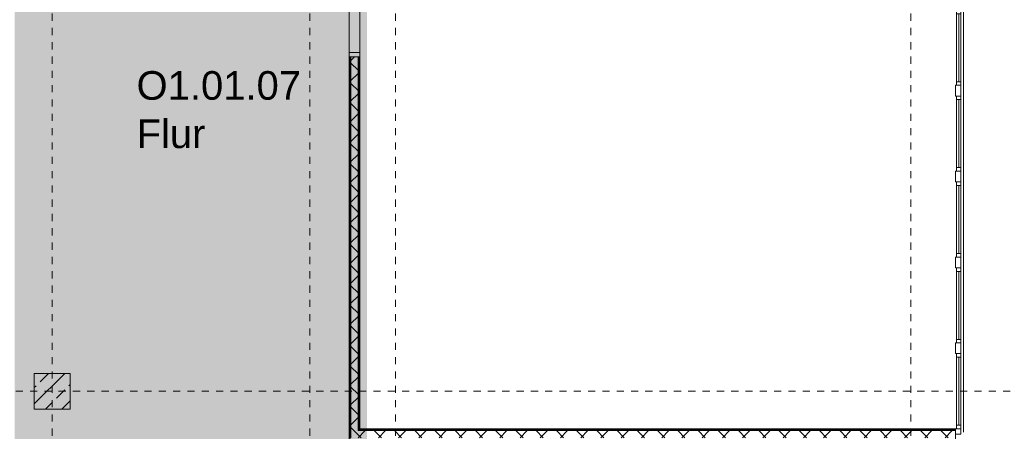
# Model space of a CAD drawing. Header units: metres. Extents: x -52 to 123, y -78 to 33.
# Tile 98 of 114: x 70 to 83, y 5 to 11. Entities that reach past the tile are written whole.
import ezdxf

# ---------------------------------------------------------------- set-up
doc = ezdxf.new("R2010")
doc.units = ezdxf.units.M
doc.linetypes.add('Rasterlinie', pattern=[0.019, 0.01, -0.003, 0.003, -0.003])
doc.linetypes.add('Über Schnittebene 1', pattern=[0.001, 0, -0.001])
for name, color, linetype, lineweight in [('A_Detailelemente', 7, 'Continuous', 9), ('A_Fassadenelemente', 7, 'Continuous', 9), ('A_Fassadenpfosten', 7, 'Continuous', 9), ('A_Fenster', 7, 'Continuous', 9), ('A_Raster', 7, 'Continuous', 9), ('A_Räume_Beschriftung', 7, 'Continuous', 9), ('A_Tragwerksstützen_Stahlbeton', 7, 'Continuous', 9), ('A_Türen', 7, 'Continuous', 9), ('A_Türen_Rahmen', 7, 'Continuous', 9), ('A_Wände', 7, 'Continuous', 9), ('A_Wände_Schraffur', 7, 'Continuous', 18)]:
    doc.layers.add(name, color=color, linetype=linetype, lineweight=lineweight)
doc.styles.add('Arial_B', font='txt', dxfattribs={"height": 0.4})
pattern_1 = [(45, (1.421, 2.104), (-0.14142136, 0.14142136), []), (135, (1.421, 2.104), (-0.14142136, -0.14142136), [])]

# ---------------------------------------------------------------- blocks, each defined once
blk = doc.blocks.new('GSH_Fassade_Fenster_1flg - GSH_Fassade_Fenster_1flg-V36-BS_Übersicht_O1_BRANDSCHUTZ')
at = {"layer": 'A_Fassadenelemente'}
for p, q in [((-0.475, 0.015), (-0.525, 0.015)), ((-0.525, 0.015), (-0.525, -0.045)), ((-0.475, -0.045), (-0.475, 0.015)), ((-0.475, 0.015), (0.475, 0.015)), ((0.525, 0.015), (0.475, 0.015)), ((0.475, 0.015), (0.475, -0.045)), ((0.525, -0.045), (0.525, 0.015)), ((-0.525, -0.045), (-0.475, -0.045)), ((0.475, -0.015), (-0.475, -0.015)), ((0.475, -0.045), (-0.475, -0.045)), ((0.475, -0.045), (0.525, -0.045))]:
    blk.add_line(p, q, dxfattribs=at)
blk = doc.blocks.new('Pfosten rechteckig - 150x75-V37-BS_Übersicht_O1_BRANDSCHUTZ')
at = {"layer": 'A_Fassadenpfosten'}
for p, q in [((-0.075, 0.06), (0.075, 0.06)), ((-0.075, -0.015), (-0.075, 0.06)), ((0.075, 0.06), (0.075, -0.015)), ((0.075, -0.015), (-0.075, -0.015))]:
    blk.add_line(p, q, dxfattribs=at)
blk = doc.blocks.new('GSH_Tuer_I_1flg_SZ_OL_SL - 1800_1135x3200_2135_Voll-4240669-BS_Übersicht_O1_BRANDSCHUTZ')
at = {"layer": 'A_Türen', "linetype": 'Über Schnittebene 1'}
for p, q in [((0.9, 0.061), (-0.9, 0.061)), ((-0.9, -0.089), (0.9, -0.089))]:
    blk.add_line(p, q, dxfattribs=at)
at = {"layer": 'A_Türen'}
for p, q in [((-0.235, -0.089), (-0.9, -0.089)), ((0.9, -1.224), (0.9, -0.089))]:
    blk.add_line(p, q, dxfattribs=at)
blk.add_arc((0.9, -0.089), 1.135, 180, 270, dxfattribs=at)
at = {"layer": 'A_Türen_Rahmen'}
for p, q in [((-0.9, 0.061), (-0.84, 0.061)), ((-0.84, 0.061), (-0.84, -0.089)), ((-0.84, 0.061), (-0.235, 0.061)), ((-0.235, 0.061), (-0.175, 0.061)), ((-0.235, -0.089), (-0.235, 0.061)), ((-0.175, 0.061), (-0.175, -0.049)), ((0.84, 0.061), (0.9, 0.061)), ((0.84, -0.049), (0.84, 0.061)), ((-0.84, -0.089), (-0.9, -0.089)), ((-0.235, -0.089), (-0.84, -0.089)), ((-0.195, -0.089), (-0.235, -0.089)), ((-0.195, -0.049), (-0.195, -0.089)), ((-0.175, -0.049), (-0.195, -0.049)), ((0.86, -0.049), (0.84, -0.049)), ((0.86, -0.089), (0.86, -0.049)), ((0.9, -0.089), (0.86, -0.089))]:
    blk.add_line(p, q, dxfattribs=at)
blk = doc.blocks.new('Pfosten rechteckig - 75x75_Recht-V349-BS_Übersicht_O1_BRANDSCHUTZ')
at = {"layer": 'A_Fassadenpfosten'}
for p, q in [((-0.075, 0.06), (0, 0.06)), ((-0.075, -0.015), (-0.075, 0.06)), ((0, 0.06), (0, -0.015)), ((0, -0.015), (-0.075, -0.015))]:
    blk.add_line(p, q, dxfattribs=at)
blk = doc.blocks.new('Fensterbank1 - Fensterbank-6073046-BS_Übersicht_O1_BRANDSCHUTZ')
at = {"layer": 'A_Fenster'}
blk.add_line((82.691, 20.673), (82.691, 5.133), dxfattribs=at)

msp = doc.modelspace()

# ---------------------------------------------------------------- hatches: boundary and pattern name
at = {"layer": 'A_Detailelemente', "true_color": 0xc2e2c4}
msp.add_hatch(color=254, dxfattribs=at).paths.add_polyline_path([(69.73, -33.197), (74.106, -33.197), (74.106, -7.947), (74.086, -7.947), (74.086, -3.447), (74.106, -3.447), (74.106, 21.898), (69.432, 21.898), (69.432, -11.847), (54.36, -11.847), (54.36, -16.422), (69.506, -16.422), (69.506, -33.197), (69.706, -33.197)], flags=0)
at = {"layer": 'A_Detailelemente', "true_color": 0xebdb14}
msp.add_hatch(color=40, dxfattribs=at).paths.add_polyline_path([(74.106, -3.097), (74.356, -3.097), (74.356, 21.913), (73.956, 21.913), (73.956, 21.898), (74.106, 21.898), (74.106, -3.096)], flags=0)
at = {"layer": 'A_Tragwerksstützen_Stahlbeton'}
h = msp.add_hatch(dxfattribs=at)
h.set_pattern_fill('FP_3', color=256, style=0, pattern_type=2)
h.set_pattern_definition([(45, (1.421, 2.104), (-0.2283955, 0.2283955), []), (45, (1.649, 2.104), (-0.2283955, 0.2283955), [0.161, -0.081])])
h.paths.add_polyline_path([(70.206, 5.453), (70.206, 5.953), (69.706, 5.953), (69.706, 5.453), (69.913, 5.453)], flags=0)
at = {"layer": 'A_Wände_Schraffur', "lineweight": 9}
h = msp.add_hatch(dxfattribs=at)
h.set_pattern_fill('FP_2', color=256, style=0, pattern_type=2)
h.set_pattern_definition(pattern_1)
h.paths.add_polyline_path([(74.131, 5.153), (74.231, 5.153), (74.231, 10.378), (74.131, 10.378), (74.131, 5.178)], flags=0)
h.paths.add_polyline_path([(74.231, 12.178), (74.231, 14.828), (74.131, 14.828), (74.131, 12.178)], flags=0)
h.paths.add_polyline_path([(74.21, 16.628), (74.231, 16.628), (74.231, 22.203), (74.131, 22.203), (74.131, 16.628)], flags=0)
h = msp.add_hatch(dxfattribs=at)
h.set_pattern_fill('FP_2', color=256, style=0, pattern_type=2)
h.set_pattern_definition(pattern_1)
h.paths.add_polyline_path([(74.131, 5.053), (82.581, 5.053), (82.581, 5.153), (74.131, 5.153)], flags=0)

# ---------------------------------------------------------------- linework, layer by layer
at = {"layer": 'A_Raster', "linetype": 'Rasterlinie'}
for p, q in [((69.956, -64.12), (69.956, 31.557)), ((73.556, -64.12), (73.556, 31.557)), ((74.756, -64.12), (74.756, 31.557)), ((81.956, -64.12), (81.956, 31.557)), ((9.846, 5.703), (94.587, 5.703))]:
    msp.add_line(p, q, dxfattribs=at)
at = {"layer": 'A_Tragwerksstützen_Stahlbeton', "lineweight": 18}
for p, q in [((70.206, 5.953), (69.706, 5.953)), ((69.706, 5.953), (69.706, 5.453)), ((70.206, 5.453), (70.206, 5.953)), ((69.706, 5.453), (70.206, 5.453))]:
    msp.add_line(p, q, dxfattribs=at)
at = {"layer": 'A_Wände', "lineweight": 18}
for p, q in [((74.106, 10.378), (74.106, 3.966)), ((74.256, 10.378), (74.106, 10.378)), ((74.256, 5.178), (74.256, 10.378)), ((82.581, 5.178), (74.256, 5.178)), ((82.581, 5.028), (82.581, 5.178))]:
    msp.add_line(p, q, dxfattribs=at)
at = {"layer": 'A_Wände'}
for p, q in [((74.119, 10.378), (74.119, 5.041)), ((74.131, 5.053), (74.131, 10.378)), ((74.231, 5.153), (74.231, 10.378)), ((74.244, 10.378), (74.244, 5.166)), ((82.581, 5.153), (74.231, 5.153)), ((82.581, 5.166), (74.244, 5.166))]:
    msp.add_line(p, q, dxfattribs=at)

# ---------------------------------------------------------------- block references
at = {"layer": 'A_Fassadenelemente', "rotation": 270}
for p in [(82.641, 10.503), (82.641, 9.303), (82.641, 8.103), (82.641, 6.903), (82.641, 5.703)]:
    msp.add_blockref('GSH_Fassade_Fenster_1flg - GSH_Fassade_Fenster_1flg-V36-BS_Übersicht_O1_BRANDSCHUTZ', p, dxfattribs=at)
at = {"layer": 'A_Fassadenpfosten', "extrusion": (0, 0, -1), "rotation": 270}
for name, p in [('Pfosten rechteckig - 150x75-V37-BS_Übersicht_O1_BRANDSCHUTZ', (-82.641, 9.903)), ('Pfosten rechteckig - 150x75-V37-BS_Übersicht_O1_BRANDSCHUTZ', (-82.641, 8.703)), ('Pfosten rechteckig - 150x75-V37-BS_Übersicht_O1_BRANDSCHUTZ', (-82.641, 7.503)), ('Pfosten rechteckig - 150x75-V37-BS_Übersicht_O1_BRANDSCHUTZ', (-82.641, 6.303)), ('Pfosten rechteckig - 75x75_Recht-V349-BS_Übersicht_O1_BRANDSCHUTZ', (-82.641, 5.103))]:
    msp.add_blockref(name, p, dxfattribs=at)
at = {"layer": 'A_Fenster'}
msp.add_blockref('Fensterbank1 - Fensterbank-6073046-BS_Übersicht_O1_BRANDSCHUTZ', (0, 0), dxfattribs=at)
at = {"layer": 'A_Türen', "rotation": 90.0000000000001}
msp.add_blockref('GSH_Tuer_I_1flg_SZ_OL_SL - 1800_1135x3200_2135_Voll-4240669-BS_Übersicht_O1_BRANDSCHUTZ', (74.167, 11.278), dxfattribs=at)

# ---------------------------------------------------------------- texts
at = {"layer": 'A_Räume_Beschriftung', "char_height": 0.4, "attachment_point": 1, "style": 'Arial_B'}
for s, insert, width in [('O1.01.07', (71.135, 10.176), 2.83797), ('Flur', (71.135, 9.501), 1.29873)]:
    msp.add_mtext(s, dxfattribs=dict(at, insert=insert, width=width))

doc.saveas('drawing.dxf')
